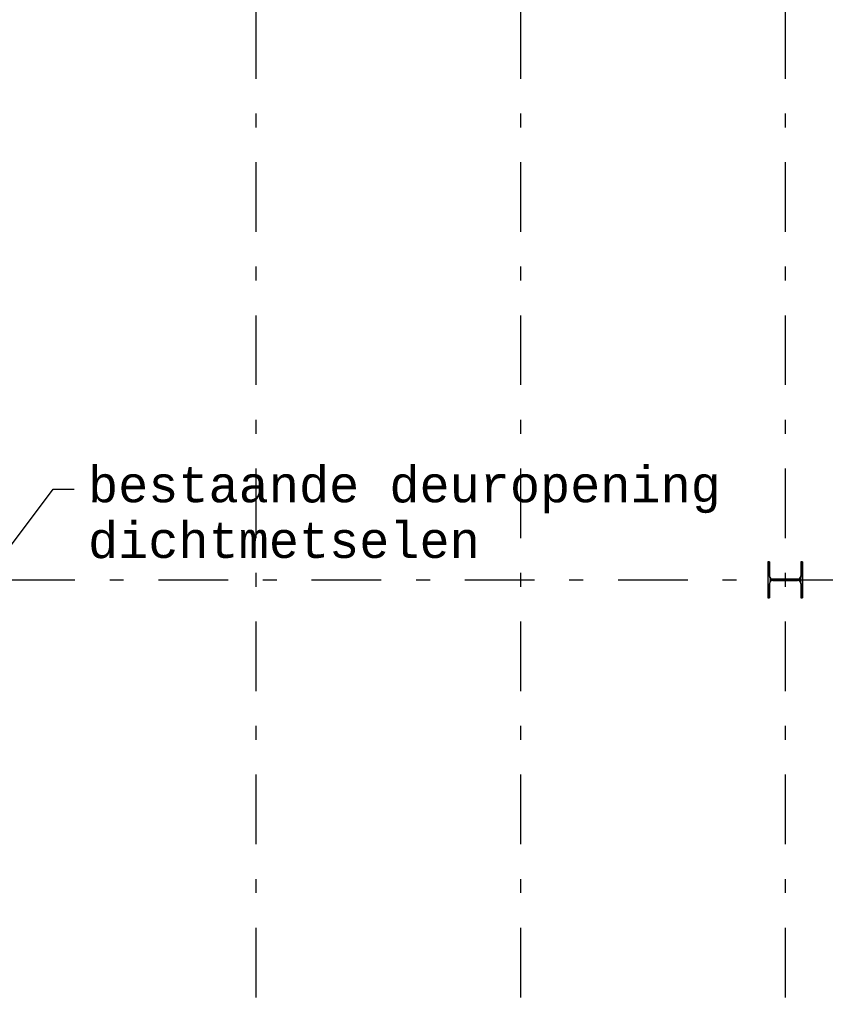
# Model space of a CAD drawing. Extents: x 2 to 87, y -108 to 11.
# Tile 244 of 256: x 22 to 28, y -32 to -25. Entities that reach past the tile are written whole.
import ezdxf

# ---------------------------------------------------------------- set-up
doc = ezdxf.new("R2010")
doc.units = 0
doc.header["$MEASUREMENT"] = 0
doc.linetypes.add('DASHDOT', pattern=[1, 0.5, -0.25, 0, -0.25])
for name, color, linetype in [('10', 7, 'CONTINUOUS'), ('5', 7, 'CONTINUOUS'), ('7', 7, 'CONTINUOUS'), ('8', 7, 'CONTINUOUS')]:
    doc.layers.add(name, color=color, linetype=linetype)
doc.styles.add('MONOTXT', font='MONOTXT', dxfattribs={"height": 0.2})

# ---------------------------------------------------------------- blocks, each defined once
blk = doc.blocks.new('*N7')
at = {"layer": '7', "color": 62, "linetype": 'Continuous'}
for p, q in [((-0.1125, 0.13), (-0.125, 0.13)), ((-0.125, 0.13), (-0.125, -0.13)), ((-0.1125, 0.13), (-0.1125, 0.0277)), ((0.125, 0.13), (0.1125, 0.13)), ((0.1125, 0.13), (0.1125, 0.0277)), ((0.125, 0.13), (0.125, -0.13)), ((-0.1093, 0.0157), (-0.1125, 0.0277)), ((-0.1005, 0.007), (-0.1093, 0.0157)), ((-0.0885, 0.0037), (-0.1005, 0.007)), ((0.0885, 0.0037), (-0.0885, 0.0037)), ((0.1005, 0.007), (0.0885, 0.0037)), ((0.1093, 0.0157), (0.1005, 0.007)), ((0.1125, 0.0277), (0.1093, 0.0157)), ((-0.1093, -0.0158), (-0.1125, -0.0278)), ((-0.1125, -0.0278), (-0.1125, -0.13)), ((-0.1005, -0.007), (-0.1093, -0.0158)), ((-0.0885, -0.0038), (-0.1005, -0.007)), ((0.0885, -0.0038), (-0.0885, -0.0038)), ((0.1005, -0.007), (0.0885, -0.0038)), ((0.1093, -0.0158), (0.1005, -0.007)), ((0.1125, -0.0278), (0.1093, -0.0158)), ((0.1125, -0.0278), (0.1125, -0.13)), ((-0.1125, -0.13), (-0.125, -0.13)), ((0.125, -0.13), (0.1125, -0.13))]:
    blk.add_line(p, q, dxfattribs=at)
for points in [[(-0.1125, 0.13), (-0.125, 0.13), (-0.125, -0.13)], [(-0.1125, 0.13), (-0.1125, -0.13), (-0.125, -0.13)], [(-0.125, 0.13), (-0.125, 0.13), (-0.125, -0.13)], [(-0.1125, 0.13), (-0.1125, 0.13), (-0.1125, 0.0277)], [(0.125, 0.13), (0.1125, 0.13), (0.1125, -0.13)], [(0.125, 0.13), (0.125, -0.13), (0.1125, -0.13)], [(0.1125, 0.13), (0.1125, 0.13), (0.1125, 0.0277)], [(0.125, 0.13), (0.125, 0.13), (0.125, -0.13)], [(-0.1093, 0.0157), (-0.1125, 0.0277), (-0.1125, -0.0278)], [(-0.1093, 0.0157), (-0.1093, -0.0158), (-0.1125, -0.0278)], [(-0.1005, 0.007), (-0.1093, 0.0157), (-0.1093, -0.0158)], [(-0.1005, 0.007), (-0.1005, -0.007), (-0.1093, -0.0158)], [(-0.0885, 0.0037), (-0.1005, 0.007), (-0.1005, -0.007)], [(-0.0885, 0.0037), (-0.0885, -0.0038), (-0.1005, -0.007)], [(0.0885, 0.0037), (-0.0885, 0.0037), (-0.0885, -0.0038)], [(0.0885, 0.0037), (0.0885, -0.0038), (-0.0885, -0.0038)], [(0.1005, 0.007), (0.0885, 0.0037), (0.0885, -0.0038)], [(0.1005, 0.007), (0.1005, -0.007), (0.0885, -0.0038)], [(0.1093, 0.0157), (0.1005, 0.007), (0.1005, -0.007)], [(0.1093, 0.0157), (0.1093, -0.0158), (0.1005, -0.007)], [(0.1125, 0.0277), (0.1093, 0.0157), (0.1093, -0.0158)], [(0.1125, 0.0277), (0.1125, -0.0278), (0.1093, -0.0158)], [(-0.1125, -0.0278), (-0.1125, -0.0278), (-0.1125, -0.13)], [(0.1125, -0.0278), (0.1125, -0.0278), (0.1125, -0.13)]]:
    blk.add_solid(points, dxfattribs=at)

msp = doc.modelspace()

# ---------------------------------------------------------------- linework, layer by layer
at = {"layer": '10', "color": 7, "linetype": 'Continuous'}
for p, q in [((21.8214, -28.8222), (22.1723, -28.356)), ((22.1723, -28.356), (22.3223, -28.356))]:
    msp.add_line(p, q, dxfattribs=at)
at = {"layer": '5', "color": 7, "linetype": 'DASHDOT'}
for p, q in [((23.6276, -7.3075), (23.6276, -96.5075)), ((25.5276, -7.3075), (25.5276, -96.5075)), ((27.4276, -7.3075), (27.4276, -96.5075)), ((7.5276, -29.0075), (52.6276, -29.0075))]:
    msp.add_line(p, q, dxfattribs=at)
at = {"layer": '7', "color": 62, "linetype": 'Continuous'}
for p, q in [((27.3151, -28.8775), (27.3026, -28.8775)), ((27.3026, -28.8775), (27.3026, -29.1375)), ((27.3151, -28.9798), (27.3151, -28.8775)), ((27.5526, -28.8775), (27.5401, -28.8775)), ((27.5401, -28.8775), (27.5401, -28.9798)), ((27.5526, -29.1375), (27.5526, -28.8775)), ((27.5161, -29.0038), (27.3391, -29.0038)), ((27.3151, -29.1375), (27.3151, -29.0353)), ((27.3391, -29.0113), (27.5161, -29.0113)), ((27.5401, -29.0353), (27.5401, -29.1375)), ((27.3026, -29.1375), (27.3151, -29.1375)), ((27.5401, -29.1375), (27.5526, -29.1375))]:
    msp.add_line(p, q, dxfattribs=at)
for centre, start, end in [((27.3391, -28.9797), 180, 270), ((27.5161, -28.9797), 270, 360), ((27.3391, -29.0353), 90, 180), ((27.5161, -29.0353), 360, 90)]:
    msp.add_arc(centre, 0.024, start, end, dxfattribs=at)

# ---------------------------------------------------------------- block references
msp.add_blockref('*N7', (27.4276, -29.0075), dxfattribs=at)

# ---------------------------------------------------------------- texts
at = {"layer": '8', "color": 7, "linetype": 'Continuous', "style": 'MONOTXT'}
for s, p in [('bestaande deuropening', (22.4217, -28.4504)), ('dichtmetselen', (22.4217, -28.8504))]:
    msp.add_text(s, height=0.25, dxfattribs=at).set_placement(p)

doc.saveas('drawing.dxf')
